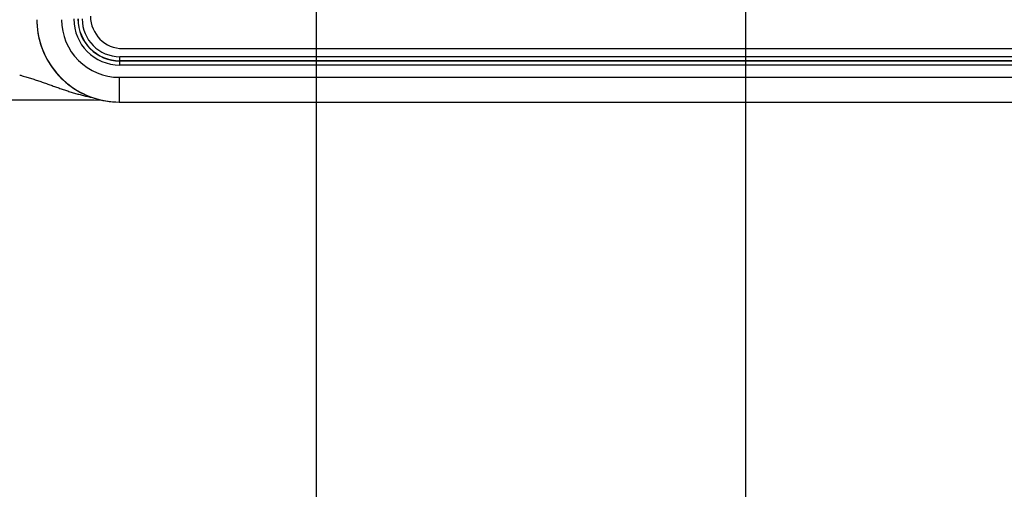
# Model space of a CAD drawing. Header units: inches. Extents: x 0 to 34, y 0 to 22.
# Tile 12 of 78: x 8.545 to 9.741, y 12.674 to 13.244. Entities that reach past the tile are written whole.
import ezdxf

# ---------------------------------------------------------------- set-up
doc = ezdxf.new("R2010")
doc.units = ezdxf.units.IN
doc.header["$LTSCALE"] = 1.87
doc.header["$MEASUREMENT"] = 0
doc.layers.get('0').update_dxf_attribs({"linetype": 'CONTINUOUS'})
doc.layers.add('DIMENSIONS', color=7, linetype='CONTINUOUS')
doc.styles.get("Standard").update_dxf_attribs({"font": 'txt', "width": 0.8})
doc.dimstyles.new('DIMSTYLE_1', dxfattribs={"dimtxt": 0.15625, "dimasz": 0.1875, "dimexe": 0.125, "dimexo": 0.0625, "dimgap": 0.09, "dimtad": 0, "dimtih": 1, "dimtoh": 1, "dimzin": 4, "dimdsep": 46, "dimtxsty": 'STANDARD', "dimblk": 'CLOSED', "dimblk1": 'CLOSED', "dimblk2": 'CLOSED', "dimcen": 0.09, "dimadec": 0, "dimazin": 0, "dimtfac": 1, "dimtofl": 0, "dimtmove": 0, "dimatfit": 3, "dimldrblk": 'CLOSED', "dimfxl": 1, "dimtolj": 1, "dimtzin": 4, "dimarcsym": 0})

# ---------------------------------------------------------------- blocks, each defined once
blk = doc.blocks.new('*D13')
at = {"layer": 'DIMENSIONS', "color": 2, "linetype": 'CONTINUOUS'}
blk.add_line((8.9049, 13.5909), (8.9049, 12.4602), dxfattribs=at)
at = {"layer": 'DIMENSIONS', "color": 2, "linetype": 'CONTINUOUS', "insert": (8.8268, 12.3821), "char_height": 0.15625, "width": 1.40625, "attachment_point": 3, "rotation": 90, "line_spacing_factor": 0.9}
blk.add_mtext('1.48{\\Ftxt.shx;\\W1.000000;\\H0.156250; }[37,5]', dxfattribs=at)
blk = doc.blocks.new('_CLOSED')
at = {"color": 0, "linetype": 'BYBLOCK'}
for p, q in [((0, 0), (-1, 0.1667)), ((-1, 0.1667), (-1, -0.1667)), ((-1, -0.1667), (0, 0)), ((-1, 0), (0, 0))]:
    blk.add_line(p, q, dxfattribs=at)
blk = doc.blocks.new('*D22')
at = {"layer": 'DIMENSIONS', "color": 2, "linetype": 'CONTINUOUS'}
blk.add_line((9.4266, 14.382), (9.4266, 12.4602), dxfattribs=at)
at = {"layer": 'DIMENSIONS', "color": 2, "linetype": 'CONTINUOUS', "insert": (9.3484, 12.3821), "char_height": 0.15625, "width": 1.40625, "attachment_point": 3, "rotation": 90, "line_spacing_factor": 0.9}
blk.add_mtext('2.00{\\Ftxt.shx;\\W1.000000;\\H0.156250; }[50,8]', dxfattribs=at)

msp = doc.modelspace()

# ---------------------------------------------------------------- linework, layer by layer
at = {"color": 7, "linetype": 'CONTINUOUS'}
for p, q in [((8.5658, 13.2442), (8.5658, 13.2417)), ((8.6703, 13.2092), (10.1656, 13.2092)), ((8.6666, 13.1891), (8.6666, 13.1993)), ((10.1689, 13.1993), (8.6666, 13.1993)), ((10.1689, 13.1944), (8.6666, 13.1944)), ((10.1689, 13.194), (8.6666, 13.194)), ((10.1689, 13.1891), (8.6666, 13.1891)), ((8.6658, 13.1742), (8.6658, 13.1442)), ((8.6658, 13.1742), (10.2583, 13.1742)), ((7.5279, 13.147), (8.5524, 13.147)), ((8.5524, 13.147), (8.5645, 13.147)), ((8.5645, 13.147), (8.5773, 13.147)), ((8.5773, 13.147), (8.5863, 13.147)), ((8.5863, 13.147), (8.5955, 13.1469)), ((8.5955, 13.1469), (8.6051, 13.1469)), ((8.6051, 13.1469), (8.6151, 13.1468)), ((8.6151, 13.1468), (8.6254, 13.1467)), ((8.6254, 13.1467), (8.6354, 13.1467)), ((8.6354, 13.1467), (8.6443, 13.1466)), ((8.6658, 13.1442), (10.266, 13.1442))]:
    msp.add_line(p, q, dxfattribs=at)
msp.add_lwpolyline([(8.5658, 13.2417), (8.5658, 13.2403), (8.5661, 13.2362), (8.5665, 13.2321), (8.5671, 13.228), (8.5679, 13.2239), (8.5688, 13.2199), (8.5699, 13.2159), (8.5711, 13.2119), (8.5726, 13.208), (8.5741, 13.2042), (8.5759, 13.2004), (8.5778, 13.1967), (8.5798, 13.1931), (8.582, 13.1896), (8.5843, 13.1862), (8.5868, 13.1829), (8.5894, 13.1796), (8.5922, 13.1765), (8.595, 13.1735), (8.598, 13.1707), (8.6011, 13.1679), (8.6044, 13.1653), (8.6077, 13.1628), (8.6111, 13.1605), (8.6146, 13.1583), (8.6182, 13.1563), (8.6219, 13.1544), (8.6257, 13.1526), (8.6295, 13.151), (8.6334, 13.1496), (8.6374, 13.1484), (8.6414, 13.1473), (8.6454, 13.1463), (8.6495, 13.1456), (8.6536, 13.145), (8.6577, 13.1446), (8.6618, 13.1443), (8.6658, 13.1442)], dxfattribs=at)
for centre, radius, start, end in [((8.6658, 13.2442), 0.1, 181.4331, 270.0037), ((8.6658, 13.2442), 0.07, 179.9986, 269.9989), ((8.6666, 13.2451), 0.056, 180, 270), ((8.6666, 13.2451), 0.0511, 180, 270), ((8.6666, 13.2451), 0.0508, 180, 270), ((8.6666, 13.2451), 0.0458, 180, 270), ((8.6703, 13.2485), 0.0394, 180, 270)]:
    msp.add_arc(centre, radius, start, end, dxfattribs=at)
msp.add_open_spline([(8.5449, 13.177), (8.5459, 13.1768), (8.5478, 13.1762), (8.5507, 13.1754), (8.5536, 13.1745), (8.5565, 13.1736), (8.5593, 13.1727), (8.5622, 13.1718), (8.565, 13.1709), (8.5678, 13.1699), (8.5706, 13.169), (8.5734, 13.168), (8.5761, 13.167), (8.5798, 13.1657), (8.5843, 13.1641), (8.5897, 13.1622), (8.5951, 13.1603), (8.6005, 13.1585), (8.6059, 13.1567), (8.6114, 13.1551), (8.6159, 13.1538), (8.6195, 13.1528), (8.6232, 13.1519), (8.6277, 13.1508), (8.6314, 13.15), (8.6333, 13.1497)], degree=3, knots=[0, 0, 0, 0, 0.032699, 0.065356, 0.097939, 0.130422, 0.162788, 0.195024, 0.227124, 0.259086, 0.29091, 0.322599, 0.354157, 0.385593, 0.448127, 0.510264, 0.572077, 0.633626, 0.694966, 0.75615, 0.817221, 0.847721, 0.878203, 0.939121, 1, 1, 1, 1], dxfattribs=at)

# ---------------------------------------------------------------- dimensions: what is measured, and where the dimension line sits
at = {"layer": 'DIMENSIONS', "color": 2, "linetype": 'CONTINUOUS'}
for feature_location, offset, origin, picture, middle in [((9.4266, 14.382), (0, -1.9218), (7.4279, 14.4445), '*D22', (9.4266, 11.679)), ((8.9049, 13.5909), (0, -1.1307), (7.4279, 13.6534), '*D13', (8.9049, 11.679))]:
    dim = msp.add_ordinate_dim(feature_location=feature_location, offset=offset, dtype=1, origin=origin, dimstyle='DIMSTYLE_1', override={"dimtad": 1, "dimtih": 0, "dimtoh": 0}, dxfattribs=at)
    dim.commit()
    dim.dimension.update_dxf_attribs({"geometry": picture, "text_midpoint": middle})

doc.saveas('drawing.dxf')
